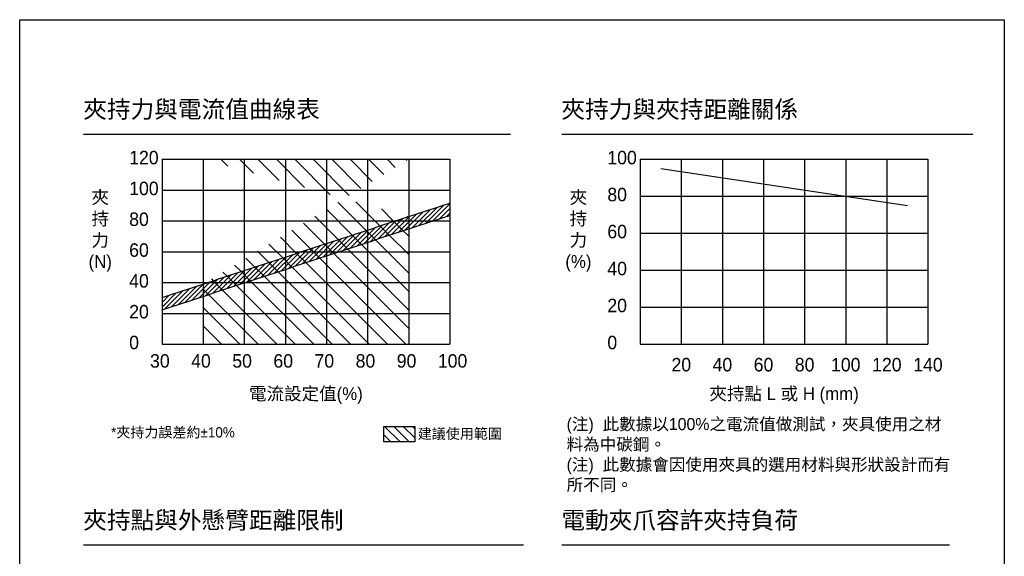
# Model space of a CAD drawing. Header units: millimetres. Extents: x 0 to 7391, y -1386 to 1500.
# Tile 25 of 127: x 2169 to 3127, y 807 to 1330. Entities that reach past the tile are written whole.
import ezdxf

# ---------------------------------------------------------------- set-up
doc = ezdxf.new("R2010")
doc.units = ezdxf.units.MM
doc.header["$LTSCALE"] = 0.5
doc.layers.add('5', color=7, linetype='Continuous')
doc.styles.get("Standard").update_dxf_attribs({"font": 'arial.ttf'})
doc.styles.add('尺寸標註', font='romans.shx', dxfattribs={"bigfont": 'CHINESET.SHX'})

msp = doc.modelspace()

# ---------------------------------------------------------------- hatches: boundary and pattern name
h = msp.add_hatch()
h.set_pattern_fill('ANSI31', color=256, scale=4, angle=90)
h.set_pattern_definition([(135, (-553.629087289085, -485.8285025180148), (-8.980256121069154, -8.980256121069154), [])])
edge = h.paths.add_edge_path()
edge.add_spline(control_points=[(2347.250732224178, 1060.39543585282), (2360.584395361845, 1064.77776559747), (2387.24875628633, 1073.548115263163), (2427.250727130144, 1086.68545135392), (2467.252728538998, 1099.822694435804), (2507.248683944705, 1112.978335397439), (2533.917310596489, 1121.73600222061), (2547.250908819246, 1126.115493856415), (2547.250997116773, 1126.11552285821)], knot_values=[42.10296426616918, 42.10296426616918, 42.10296426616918, 42.1029642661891, 84.20905052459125, 126.3120147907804, 168.4149790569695, 210.5210653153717, 252.6240295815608, 252.6243083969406, 252.6243083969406, 252.6243083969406, 252.6243083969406], degree=3, periodic=0)
edge.add_spline(control_points=[(2347.250732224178, 1072.39543585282), (2360.584395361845, 1076.77776559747), (2387.24875628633, 1085.548115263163), (2427.250727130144, 1098.685451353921), (2467.252728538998, 1111.822694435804), (2507.248683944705, 1124.978335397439), (2533.917320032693, 1133.73600531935), (2547.250927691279, 1138.115500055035), (2547.251025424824, 1138.11553215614)], knot_values=[42.10296426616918, 42.10296426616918, 42.10296426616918, 42.1029642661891, 84.20905052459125, 126.3120147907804, 168.4149790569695, 210.5210653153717, 252.6240295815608, 252.6243381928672, 252.6243381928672, 252.6243381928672, 252.6243381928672], degree=3, periodic=0)
edge.add_line((2547.250732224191, 1013.825435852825), (2547.250997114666, 1126.114629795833))
edge.add_line((2347.250732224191, 1013.825435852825), (2547.250732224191, 1013.825435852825))
edge.add_line((2347.250732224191, 1060.39543585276), (2347.250732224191, 1013.825435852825))
edge.add_line((2547.250732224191, 1193.825435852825), (2547.250732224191, 1138.115435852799))
edge.add_line((2347.250732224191, 1193.825435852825), (2547.250732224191, 1193.825435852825))
edge.add_line((2347.250732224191, 1072.39543585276), (2347.250732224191, 1193.825435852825))
h = msp.add_hatch()
h.set_pattern_fill('ANSI31', color=1)
h.set_pattern_definition([(45, (0, 0), (-2.245064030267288, 2.245064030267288), [])])
edge = h.paths.add_edge_path()
edge.add_line((2307.250732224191, 1059.255435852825), (2307.250732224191, 1047.255435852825))
edge.add_spline(control_points=[(2307.250732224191, 1047.255435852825), (2320.584394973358, 1051.634433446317), (2347.252709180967, 1060.392753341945), (2387.24875628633, 1073.548115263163), (2427.250727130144, 1086.68545135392), (2467.252728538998, 1099.822694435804), (2507.248683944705, 1112.978335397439), (2547.250997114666, 1126.114629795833), (2573.917487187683, 1134.87516716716), (2587.250732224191, 1139.255435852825)], knot_values=[0, 0, 0, 0, 42.1029642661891, 84.20905052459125, 126.3120147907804, 168.4149790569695, 210.5210653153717, 252.6240295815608, 294.72699384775, 294.72699384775, 294.72699384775, 294.72699384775], degree=3, periodic=0)
edge.add_line((2587.250732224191, 1139.255435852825), (2587.250732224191, 1151.255435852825))
edge.add_spline(control_points=[(2587.250732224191, 1151.255435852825), (2573.917487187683, 1146.875167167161), (2547.250997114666, 1138.114629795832), (2507.248683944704, 1124.978335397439), (2467.252728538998, 1111.822694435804), (2427.250727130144, 1098.685451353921), (2387.248756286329, 1085.548115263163), (2347.252709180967, 1072.392753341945), (2320.584394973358, 1063.634433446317), (2307.250732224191, 1059.255435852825)], knot_values=[0, 0, 0, 0, 42.10296426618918, 84.20592853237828, 126.3120147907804, 168.4149790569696, 210.5179433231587, 252.6240295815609, 294.72699384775, 294.72699384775, 294.72699384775, 294.72699384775], degree=3, periodic=0)
h = msp.add_hatch()
h.set_pattern_fill('ANSI31', color=256, scale=2, angle=90)
h.set_pattern_definition([(135, (1100.553412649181, 552.137805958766), (-4.490128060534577, -4.490128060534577), [])])
h.paths.add_polyline_path([(2553.091659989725, 918.8735725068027), (2553.091659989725, 933.8735725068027), (2523.091659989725, 933.8735725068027), (2523.091659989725, 918.8735725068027)])

# ---------------------------------------------------------------- linework, layer by layer
for p, q in [((2230.918714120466, 1218.420283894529), (2646.147605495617, 1218.420283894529)), ((2696.147605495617, 1218.420283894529), (3096.147605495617, 1218.420283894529)), ((2230.918714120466, 818.4202838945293), (2658.831745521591, 818.4202838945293)), ((2696.147605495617, 818.4202838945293), (3073.374173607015, 818.4202838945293))]:
    msp.add_line(p, q)
at = {"color": 0}
for p, q in [((2307.250732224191, 1193.825435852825), (2307.250732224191, 1013.825435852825)), ((2307.250732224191, 1193.825435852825), (2587.250732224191, 1193.825435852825)), ((2347.250732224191, 1193.825435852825), (2347.250732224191, 1013.825435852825)), ((2387.250732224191, 1193.825435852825), (2387.250732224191, 1013.825435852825)), ((2427.250732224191, 1193.825435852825), (2427.250732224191, 1013.825435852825)), ((2467.250732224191, 1193.825435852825), (2467.250732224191, 1013.825435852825)), ((2507.250732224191, 1193.825435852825), (2507.250732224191, 1013.825435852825)), ((2547.250732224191, 1193.825435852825), (2547.250732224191, 1013.825435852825)), ((2587.250732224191, 1193.825435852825), (2587.250732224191, 1013.825435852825)), ((2772.479623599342, 1193.825435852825), (2772.479623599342, 1013.825435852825)), ((2772.479623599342, 1193.825435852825), (3052.479623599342, 1193.825435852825)), ((2812.479623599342, 1193.825435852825), (2812.479623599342, 1013.825435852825)), ((2852.479623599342, 1193.825435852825), (2852.479623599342, 1013.825435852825)), ((2892.479623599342, 1193.825435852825), (2892.479623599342, 1013.825435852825)), ((2932.479623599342, 1193.825435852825), (2932.479623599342, 1013.825435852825)), ((2972.479623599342, 1193.825435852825), (2972.479623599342, 1013.825435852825)), ((3012.479623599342, 1193.825435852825), (3012.479623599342, 1013.825435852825)), ((3052.479623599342, 1193.825435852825), (3052.479623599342, 1013.825435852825)), ((2307.250732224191, 1163.825435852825), (2587.250732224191, 1163.825435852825)), ((2772.479623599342, 1157.825435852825), (3052.479623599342, 1157.825435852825)), ((2307.250732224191, 1133.825435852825), (2587.250732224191, 1133.825435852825)), ((2772.479623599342, 1121.825435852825), (3052.479623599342, 1121.825435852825)), ((2307.250732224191, 1103.825435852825), (2587.250732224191, 1103.825435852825)), ((2772.479623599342, 1085.825435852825), (3052.479623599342, 1085.825435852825)), ((2307.250732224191, 1073.825435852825), (2587.250732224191, 1073.825435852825)), ((2772.479623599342, 1049.825435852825), (3052.479623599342, 1049.825435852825)), ((2307.250732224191, 1043.825435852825), (2587.250732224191, 1043.825435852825)), ((2307.250732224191, 1013.825435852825), (2587.250732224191, 1013.825435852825)), ((2772.479623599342, 1013.825435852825), (3052.479623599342, 1013.825435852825))]:
    msp.add_line(p, q, dxfattribs=at)
at = {"color": 1}
for p, q in [((2792.479623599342, 1184.825435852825), (3032.479623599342, 1148.825435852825)), ((2587.250732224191, 1151.255435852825), (2587.250732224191, 1139.255435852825)), ((2307.250732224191, 1059.255435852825), (2307.250732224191, 1047.255435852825))]:
    msp.add_line(p, q, dxfattribs=at)
at = {"color": 7}
for points in [[(2168.781110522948, 1329.752520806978), (3126.750287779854, 1329.752520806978), (3126.750287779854, -1.941021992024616e-06), (2168.781110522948, -1.941021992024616e-06)], [(2523.091659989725, 933.8735725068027), (2553.091659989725, 933.8735725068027), (2553.091659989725, 918.8735725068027), (2523.091659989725, 918.8735725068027)]]:
    msp.add_lwpolyline(points, close=True, dxfattribs=at)
at = {"color": 1}
for points in [[(2307.250732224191, 1059.255435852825), (2347.250732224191, 1072.395435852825), (2387.250732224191, 1085.545435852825), (2427.250732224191, 1098.685435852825), (2467.250732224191, 1111.825435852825), (2507.250732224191, 1124.975435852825), (2547.250732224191, 1138.115435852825), (2587.250732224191, 1151.255435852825)], [(2307.250732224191, 1047.255435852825), (2347.250732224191, 1060.395435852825), (2387.250732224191, 1073.545435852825), (2427.250732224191, 1086.685435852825), (2467.250732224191, 1099.825435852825), (2507.250732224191, 1112.975435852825), (2547.250732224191, 1126.115435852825), (2587.250732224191, 1139.255435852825)]]:
    msp.add_spline(points, degree=3, dxfattribs=at)

# ---------------------------------------------------------------- texts
at = {"color": 0}
for s, insert, char_height, width, attachment_point in [('{\\fPMingLiU|b0|i0|c136|p18;120}', (2275.312804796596, 1195.409566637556), 13.12093073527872, 262.7603154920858, 4), ('{\\fPMingLiU|b0|i0|c136|p18;100}', (2740.541696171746, 1195.409566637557), 13.12093073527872, 262.7603154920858, 4), ('{\\fPMingLiU|b0|i0|c136|p18;100}', (2275.312804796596, 1165.409566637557), 13.12093073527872, 262.7603154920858, 4), ('{\\fPMingLiU|b0|i0|c136|p18;夾\\P持\\P力\\P(N)}', (2247.138049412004, 1123.716999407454), 12.49612450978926, 36.54161855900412, 5), ('{\\fPMingLiU|b0|i0|c136|p18;夾\\P持\\P力\\P(%)}', (2712.366940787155, 1123.716999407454), 12.49612450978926, 36.54161855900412, 5), ('{\\fPMingLiU|b0|i0|c136|p18;80}', (2740.541696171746, 1159.409566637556), 13.12093073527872, 262.7603154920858, 4), ('{\\fPMingLiU|b0|i0|c136|p18;80}', (2275.312804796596, 1135.409566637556), 13.12093073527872, 262.7603154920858, 4), ('{\\fPMingLiU|b0|i0|c136|p18;60}', (2740.541696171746, 1123.409566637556), 13.12093073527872, 262.7603154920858, 4), ('{\\fPMingLiU|b0|i0|c136|p18;60}', (2275.312804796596, 1105.409566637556), 13.12093073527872, 262.7603154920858, 4), ('{\\fPMingLiU|b0|i0|c136|p18;40}', (2740.541696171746, 1087.409566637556), 13.12093073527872, 262.7603154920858, 4), ('{\\fPMingLiU|b0|i0|c136|p18;40}', (2275.312804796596, 1075.409566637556), 13.12093073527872, 262.7603154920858, 4), ('{\\fPMingLiU|b0|i0|c136|p18;20}', (2740.541696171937, 1051.409566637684), 13.12093073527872, 262.7603154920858, 4), ('{\\fPMingLiU|b0|i0|c136|p18;20}', (2275.312804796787, 1045.409566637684), 13.12093073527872, 262.7603154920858, 4), ('{\\fPMingLiU|b0|i0|c136|p18;0}', (2275.312804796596, 1015.409566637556), 13.12093073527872, 262.7603154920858, 4), ('{\\fPMingLiU|b0|i0|c136|p18;0}', (2740.541696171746, 1015.409566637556), 13.12093073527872, 262.7603154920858, 4), ('{\\fPMingLiU|b0|i0|c136|p18;30}', (2295.634710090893, 997.4932996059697), 13.12093073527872, 262.7603154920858, 4), ('{\\fPMingLiU|b0|i0|c136|p18;40}', (2335.634710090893, 997.4932996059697), 13.12093073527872, 262.7603154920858, 4), ('{\\fPMingLiU|b0|i0|c136|p18;50}', (2375.634710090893, 997.4932996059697), 13.12093073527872, 262.7603154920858, 4), ('{\\fPMingLiU|b0|i0|c136|p18;60}', (2415.634710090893, 997.4932996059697), 13.12093073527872, 262.7603154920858, 4), ('{\\fPMingLiU|b0|i0|c136|p18;70}', (2455.634710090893, 997.4932996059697), 13.12093073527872, 262.7603154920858, 4), ('{\\fPMingLiU|b0|i0|c136|p18;80}', (2495.634710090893, 997.4932996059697), 13.12093073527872, 262.7603154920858, 4), ('{\\fPMingLiU|b0|i0|c136|p18;90}', (2535.634710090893, 997.4932996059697), 13.12093073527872, 262.7603154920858, 4), ('{\\fPMingLiU|b0|i0|c136|p18;100}', (2575.634710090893, 997.4932996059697), 13.12093073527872, 262.7603154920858, 4), ('{\\fPMingLiU|b0|i0|c136|p18;20}', (2812.479623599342, 993.8254358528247), 13.12093073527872, 19.20912614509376, 5), ('{\\fPMingLiU|b0|i0|c136|p18;40}', (2852.479623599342, 993.8254358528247), 13.12093073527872, 19.20912614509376, 5), ('{\\fPMingLiU|b0|i0|c136|p18;60}', (2892.479623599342, 993.8254358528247), 13.12093073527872, 19.20912614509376, 5), ('{\\fPMingLiU|b0|i0|c136|p18;80}', (2932.479623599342, 993.8254358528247), 13.12093073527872, 19.20912614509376, 5), ('{\\fPMingLiU|b0|i0|c136|p18;100}', (2972.479623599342, 993.8254358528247), 13.12093073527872, 19.20912614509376, 5), ('{\\fPMingLiU|b0|i0|c136|p18;120}', (3012.479623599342, 993.8254358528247), 13.12093073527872, 19.20912614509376, 5), ('{\\fPMingLiU|b0|i0|c136|p18;140}', (3052.479623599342, 993.8254358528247), 13.12093073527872, 19.20912614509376, 5), ('{\\fPMingLiU|b0|i0|c136|p18;電流設定值(%)}', (2447.250732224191, 963.8254358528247), 12.49612450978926, 206.7660572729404, 5), ('{\\fPMingLiU|b0|i0|c136|p18;夾持點 L 或 H (mm)}', (2912.479623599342, 963.8254358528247), 12.49612450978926, 169.8033644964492, 5)]:
    msp.add_mtext(s, dxfattribs=dict(at, insert=insert, char_height=char_height, width=width, attachment_point=attachment_point))
at = {"color": 7, "insert": (2556.084043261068, 926.159931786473), "char_height": 10, "attachment_point": 4}
msp.add_mtext_dynamic_manual_height_columns('{\\fPMingLiU|b0|i0|c136|p18;建議使用範圍}', width=95.14039835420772, gutter_width=12.5, heights=[0], dxfattribs=at)
at = {"layer": '5', "color": 0, "char_height": 16.87958266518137, "attachment_point": 1, "style": '尺寸標註'}
for s, insert in [('{\\fPMingLiU|b0|i0|c136|p18;夾持力與電流值曲線表}', (2230.607813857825, 1251.013646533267)), ('{\\fPMingLiU|b0|i0|c136|p18;夾持力與夾持距離關係}', (2695.836705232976, 1251.013646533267)), ('{\\fPMingLiU|b0|i0|c136|p18;夾持點與外懸臂距離限制}', (2230.607813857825, 851.0136465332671)), ('{\\fPMingLiU|b0|i0|c136|p18;電動夾爪容許夾持負荷}', (2695.836705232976, 851.0136465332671))]:
    msp.add_mtext(s, dxfattribs=dict(at, insert=insert))
at = {"layer": '5', "color": 1, "insert": (2700.886867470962, 941.9871692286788), "char_height": 11.81570786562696, "width": 377.2740276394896, "attachment_point": 1, "style": '尺寸標註'}
msp.add_mtext('{\\fPMingLiU|b0|i0|c136|p18;(注)  此數據以100%之電流值做測試，夾具使用之材料為中碳鋼。\\P(注)  此數據會因使用夾具的選用材料與形狀設計而有所不同。}', dxfattribs=at)
at = {"layer": '5', "color": 1, "insert": (2257.758960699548, 933.0401545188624), "char_height": 10, "attachment_point": 1, "style": '尺寸標註'}
msp.add_mtext('{\\fPMingLiU|b0|i0|c136|p18;*夾持力誤差約\\fPMingLiU|b0|i0|c0|p18;%%P\\fPMingLiU|b0|i0|c136|p18;10%}', dxfattribs=at)

doc.saveas('drawing.dxf')
